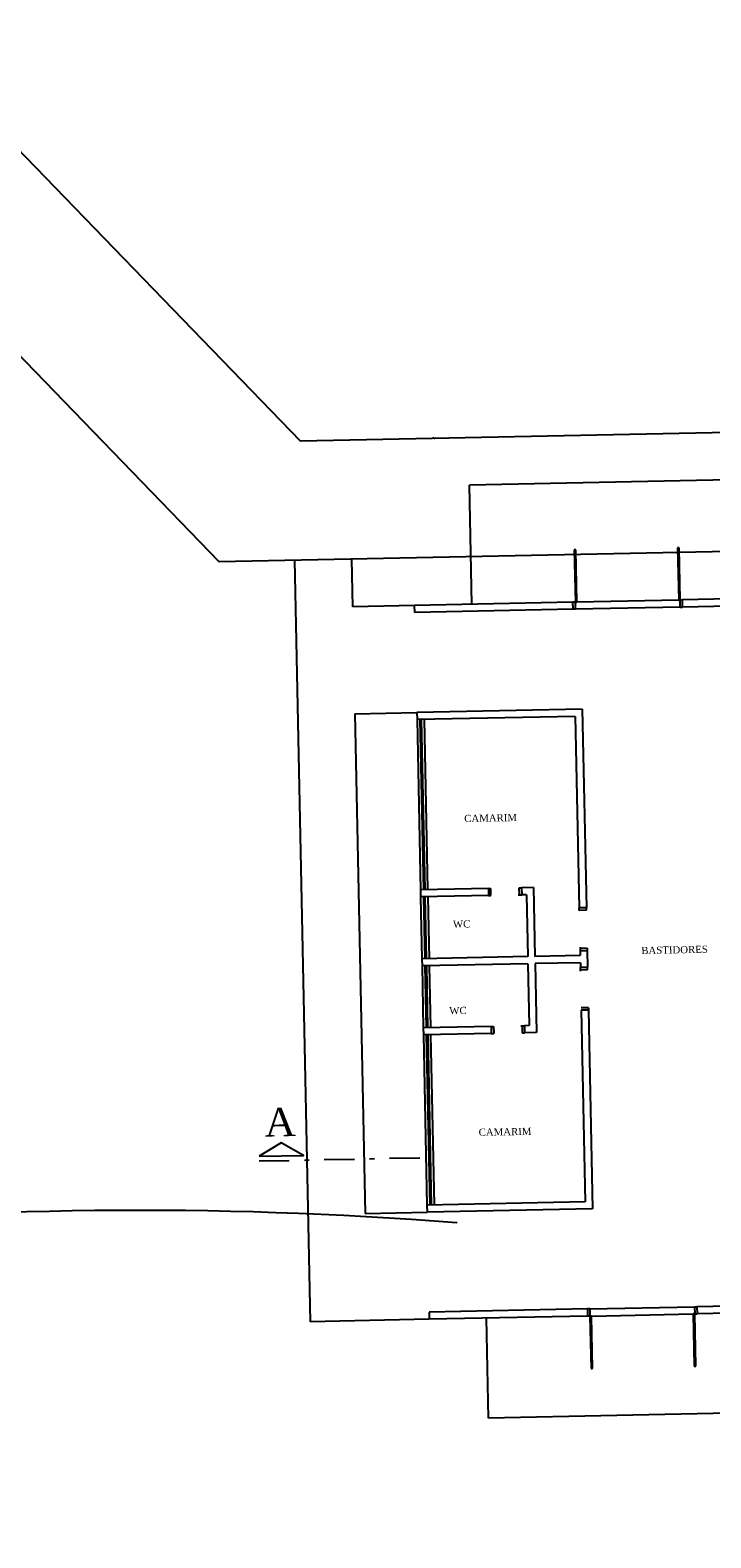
# Model space of a CAD drawing. Header units: millimetres. Extents: x 593 to 1794, y -180 to 570.
# Tile 33 of 71: x 1227 to 1242, y 38 to 70. Entities that reach past the tile are written whole.
import ezdxf

# ---------------------------------------------------------------- set-up
doc = ezdxf.new("R2010")
doc.units = ezdxf.units.MM
doc.header["$MEASUREMENT"] = 0
doc.linetypes.add('DASHDOT', pattern=[25.4, 12.7, -6.35, 0, -6.35])
doc.layers.get('0').update_dxf_attribs({"color": 5, "lineweight": 20})
doc.layers.add('Layout - Marco Polo', color=252, linetype='Continuous', lineweight=25)
doc.styles.add('Dutch801RmBT', font='dutch.ttf')
doc.styles.add('TimesNewRoman', font='times.ttf')

msp = doc.modelspace()

# ---------------------------------------------------------------- linework, layer by layer
at = {"linetype": 'Continuous'}
msp.add_lwpolyline([(1235.971, 61.525), (1235.93, 61.564)], dxfattribs=at)
at = {"layer": 'Layout - Marco Polo'}
for p, q in [((1224.798, 70.121), (1233.148, 61.488)), ((1222.188, 68.522), (1231.444, 58.952)), ((1274.354, 62.329), (1233.148, 61.488)), ((1268.063, 61.2), (1236.695, 60.56)), ((1236.746, 58.06), (1236.695, 60.56)), ((1263.095, 59.598), (1231.444, 58.952)), ((1241.097, 59.249), (1241.067, 59.249)), ((1241.067, 59.249), (1241.09, 58.149)), ((1241.12, 58.15), (1241.097, 59.249)), ((1233.026, 58.985), (1233.353, 42.988)), ((1234.246, 58.009), (1234.226, 59.009)), ((1238.928, 59.205), (1238.898, 59.204)), ((1238.898, 59.204), (1238.92, 58.105)), ((1238.95, 58.105), (1238.928, 59.205)), ((1249.868, 58.328), (1241.17, 58.151)), ((1235.546, 58.036), (1234.246, 58.009)), ((1238.87, 58.104), (1235.546, 58.036)), ((1235.549, 57.886), (1235.546, 58.036)), ((1238.92, 58.105), (1238.87, 58.104)), ((1238.873, 57.954), (1238.87, 58.104)), ((1238.923, 57.955), (1238.92, 58.105)), ((1238.92, 58.105), (1238.95, 58.105)), ((1241.123, 58), (1238.923, 57.955)), ((1241.09, 58.149), (1238.95, 58.105)), ((1241.09, 58.149), (1241.12, 58.15)), ((1241.12, 58.15), (1241.17, 58.151)), ((1241.123, 58), (1241.12, 58.15)), ((1241.123, 58), (1241.173, 58.001)), ((1241.173, 58.001), (1241.17, 58.151)), ((1249.871, 58.178), (1241.173, 58.001)), ((1238.873, 57.954), (1235.549, 57.886)), ((1238.923, 57.955), (1238.873, 57.954)), ((1234.292, 55.76), (1235.592, 55.786)), ((1234.292, 55.76), (1234.506, 45.262)), ((1239.066, 55.857), (1235.592, 55.786)), ((1235.592, 55.786), (1235.595, 55.636)), ((1239.066, 55.857), (1239.151, 51.683)), ((1238.919, 55.704), (1235.595, 55.636)), ((1235.595, 55.636), (1235.668, 52.062)), ((1235.655, 55.638), (1235.728, 52.063)), ((1235.685, 55.638), (1235.758, 52.064)), ((1235.745, 55.639), (1235.818, 52.065)), ((1238.919, 55.704), (1239.001, 51.68)), ((1237.093, 52.091), (1235.668, 52.062)), ((1235.668, 52.062), (1235.671, 51.912)), ((1237.093, 52.091), (1237.143, 52.092)), ((1237.093, 52.091), (1237.096, 51.941)), ((1237.146, 51.942), (1237.143, 52.092)), ((1237.716, 51.954), (1237.746, 51.954)), ((1237.742, 52.104), (1237.792, 52.105)), ((1237.746, 51.954), (1237.742, 52.104)), ((1237.746, 51.954), (1237.796, 51.955)), ((1238.042, 52.11), (1237.792, 52.105)), ((1237.792, 52.105), (1237.796, 51.955)), ((1237.895, 51.957), (1237.796, 51.955)), ((1237.895, 51.957), (1237.922, 50.658)), ((1238.042, 52.11), (1238.072, 50.661)), ((1237.096, 51.941), (1235.671, 51.912)), ((1235.671, 51.912), (1235.697, 50.612)), ((1235.731, 51.913), (1235.757, 50.614)), ((1235.761, 51.914), (1235.787, 50.614)), ((1235.821, 51.915), (1235.847, 50.615)), ((1237.096, 51.941), (1237.146, 51.942)), ((1239.151, 51.683), (1239.001, 51.68)), ((1239.002, 51.63), (1239.001, 51.68)), ((1239.152, 51.633), (1239.002, 51.63)), ((1239.152, 51.633), (1239.151, 51.683)), ((1239.022, 50.68), (1238.072, 50.661)), ((1239.018, 50.86), (1239.019, 50.83)), ((1239.169, 50.833), (1239.019, 50.83)), ((1239.019, 50.83), (1239.02, 50.78)), ((1239.17, 50.783), (1239.02, 50.78)), ((1239.02, 50.78), (1239.022, 50.68)), ((1239.169, 50.833), (1239.17, 50.783)), ((1239.17, 50.783), (1239.177, 50.433)), ((1237.922, 50.658), (1235.697, 50.612)), ((1235.697, 50.612), (1235.701, 50.462)), ((1237.925, 50.508), (1235.701, 50.462)), ((1235.701, 50.462), (1235.727, 49.163)), ((1235.761, 50.464), (1235.787, 49.164)), ((1235.791, 50.464), (1235.817, 49.164)), ((1235.851, 50.465), (1235.877, 49.166)), ((1237.925, 50.508), (1237.952, 49.208)), ((1239.025, 50.53), (1238.075, 50.511)), ((1238.075, 50.511), (1238.105, 49.061)), ((1239.025, 50.53), (1239.027, 50.43)), ((1239.177, 50.433), (1239.027, 50.43)), ((1239.028, 50.38), (1239.027, 50.43)), ((1239.178, 50.383), (1239.028, 50.38)), ((1239.029, 50.35), (1239.028, 50.38)), ((1239.178, 50.383), (1239.177, 50.433)), ((1239.194, 49.583), (1239.044, 49.58)), ((1239.195, 49.533), (1239.045, 49.53)), ((1239.045, 49.53), (1239.127, 45.506)), ((1239.194, 49.583), (1239.195, 49.533)), ((1239.195, 49.533), (1239.28, 45.359)), ((1237.152, 49.192), (1235.727, 49.163)), ((1235.727, 49.163), (1235.73, 49.013)), ((1237.152, 49.192), (1237.202, 49.193)), ((1237.152, 49.192), (1237.155, 49.042)), ((1237.202, 49.193), (1237.205, 49.043)), ((1237.772, 49.204), (1237.802, 49.205)), ((1237.802, 49.205), (1237.852, 49.206)), ((1237.802, 49.205), (1237.805, 49.055)), ((1237.952, 49.208), (1237.852, 49.206)), ((1237.852, 49.206), (1237.855, 49.056)), ((1237.155, 49.042), (1235.73, 49.013)), ((1235.73, 49.013), (1235.803, 45.438)), ((1235.79, 49.014), (1235.863, 45.44)), ((1235.82, 49.014), (1235.893, 45.44)), ((1235.88, 49.016), (1235.953, 45.441)), ((1237.155, 49.042), (1237.205, 49.043)), ((1237.805, 49.055), (1237.855, 49.056)), ((1238.105, 49.061), (1237.855, 49.056)), ((1239.127, 45.506), (1235.803, 45.438)), ((1235.803, 45.438), (1235.806, 45.288)), ((1239.28, 45.359), (1235.806, 45.288)), ((1234.506, 45.262), (1235.806, 45.288)), ((1250.171, 43.481), (1241.473, 43.304)), ((1239.173, 43.257), (1235.849, 43.189)), ((1235.849, 43.189), (1235.852, 43.039)), ((1239.176, 43.107), (1235.852, 43.039)), ((1239.223, 43.258), (1239.173, 43.257)), ((1239.173, 43.257), (1239.176, 43.107)), ((1239.226, 43.108), (1239.176, 43.107)), ((1239.223, 43.258), (1241.423, 43.303)), ((1239.223, 43.258), (1239.226, 43.108)), ((1239.226, 43.108), (1239.249, 42.008)), ((1239.256, 43.108), (1239.226, 43.108)), ((1239.256, 43.108), (1241.396, 43.152)), ((1239.279, 42.009), (1239.256, 43.108)), ((1241.426, 43.153), (1241.396, 43.152)), ((1241.396, 43.152), (1241.418, 42.052)), ((1241.423, 43.303), (1241.473, 43.304)), ((1241.423, 43.303), (1241.426, 43.153)), ((1241.426, 43.153), (1241.476, 43.154)), ((1241.448, 42.053), (1241.426, 43.153)), ((1241.473, 43.304), (1241.476, 43.154)), ((1250.174, 43.331), (1241.476, 43.154)), ((1235.852, 43.039), (1233.353, 42.988)), ((1237.095, 40.964), (1237.052, 43.063)), ((1239.249, 42.008), (1239.279, 42.009)), ((1241.418, 42.052), (1241.448, 42.053)), ((1268.463, 41.604), (1237.095, 40.964))]:
    msp.add_line(p, q, dxfattribs=at)
at = {"layer": 'Layout - Marco Polo', "linetype": 'DASHDOT', "ltscale": 0.05}
msp.add_line((1232.279, 46.365), (1235.801, 46.437), dxfattribs=at)
at = {"layer": 'Layout - Marco Polo'}
msp.add_lwpolyline([(1151.032, 56.92), (1152.332, 54.429), (1153.863, 49.777), (1157.076, 42.29, 0.192661), (1162.429, 36.943), (1162.429, 36.943, 0.080323), (1179.399, 32.72), (1179.399, 32.72, 0.015524), (1193.17, 31.996), (1193.17, 31.996, 0.141183), (1204.391, 34.969), (1204.391, 34.969, 0.027945), (1216.005, 42.837), (1216.005, 42.837, -0.138508), (1221.239, 44.903), (1221.239, 44.903, -0.044821), (1236.429, 45.073), (1236.429, 45.073)], format="xyb", dxfattribs=at)
msp.add_lwpolyline([(1232.284, 46.464), (1233.21, 46.483), (1232.741, 46.747)], close=True, dxfattribs=at)

# ---------------------------------------------------------------- texts
at = {"layer": 'Layout - Marco Polo', "char_height": 0.15, "width": 3.12, "attachment_point": 1, "rotation": 1.1688, "style": 'TimesNewRoman'}
for s, insert in [('CAMARIM', (1236.585, 53.634)), ('WC', (1236.348, 51.414)), ('BASTIDORES', (1240.303, 50.861)), ('WC', (1236.271, 49.597)), ('CAMARIM', (1236.888, 47.042))]:
    msp.add_mtext(s, dxfattribs=dict(at, insert=insert))
at = {"layer": 'Layout - Marco Polo', "insert": (1232.4, 46.876), "char_height": 0.6, "width": 0.72, "attachment_point": 7, "rotation": 1.1688, "line_spacing_factor": 0.9, "style": 'Dutch801RmBT'}
msp.add_mtext('A', dxfattribs=at)

doc.saveas('drawing.dxf')
